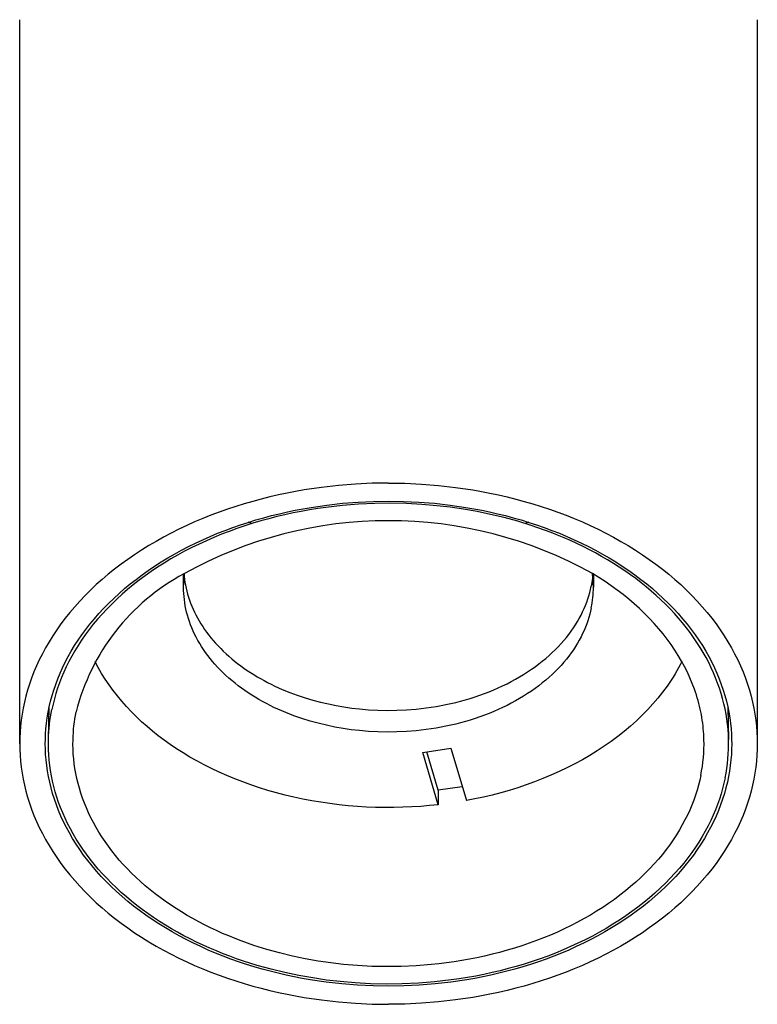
# Model space of a CAD drawing. Extents: x -2 to 156, y 0 to 184.
# Tile 2 of 4: x 109 to 145, y 0 to 48. Entities that reach past the tile are written whole.
import ezdxf

# ---------------------------------------------------------------- set-up
doc = ezdxf.new("R2010")
doc.units = 0
doc.header["$MEASUREMENT"] = 0
doc.layers.add('MAKE2D$VISIBILE$CURVE', color=7, linetype='CONTINUOUS')

msp = doc.modelspace()

# ---------------------------------------------------------------- linework, layer by layer
at = {"layer": 'MAKE2D$VISIBILE$CURVE', "color": 7}
for p, q in [((109.007, 12.728), (109.007, 48.083)), ((145.007, 48.083), (145.007, 12.728)), ((122.474, 25.046), (122.055, 24.965)), ((122.894, 25.119), (122.474, 25.046)), ((123.732, 25.243), (122.894, 25.119)), ((124.565, 25.338), (123.732, 25.243)), ((125.39, 25.404), (124.565, 25.338)), ((126.205, 25.443), (125.39, 25.404)), ((127.007, 25.456), (126.205, 25.443)), ((127.007, 25.456), (127.81, 25.443)), ((127.81, 25.443), (128.625, 25.404)), ((128.625, 25.404), (129.45, 25.338)), ((129.45, 25.338), (130.283, 25.243)), ((130.283, 25.243), (131.12, 25.119)), ((131.12, 25.119), (131.54, 25.046)), ((131.54, 25.046), (131.96, 24.965)), ((120.382, 24.562), (119.967, 24.442)), ((120.798, 24.675), (120.382, 24.562)), ((121.216, 24.779), (120.798, 24.675)), ((121.635, 24.876), (121.216, 24.779)), ((122.055, 24.965), (121.635, 24.876)), ((124.763, 24.465), (125.521, 24.525)), ((125.521, 24.525), (126.27, 24.56)), ((126.27, 24.56), (127.007, 24.572)), ((127.007, 24.572), (127.745, 24.56)), ((127.745, 24.56), (128.494, 24.525)), ((128.494, 24.525), (129.252, 24.465)), ((131.96, 24.965), (132.38, 24.876)), ((132.38, 24.876), (132.799, 24.779)), ((132.799, 24.779), (133.217, 24.675)), ((133.217, 24.675), (133.633, 24.562)), ((133.633, 24.562), (134.048, 24.442)), ((119.146, 24.178), (118.74, 24.034)), ((119.555, 24.314), (119.146, 24.178)), ((119.967, 24.442), (119.555, 24.314)), ((121.685, 23.958), (122.07, 24.046)), ((122.07, 24.046), (122.456, 24.126)), ((122.753, 24.074), (122.353, 23.995)), ((122.456, 24.126), (123.228, 24.267)), ((123.154, 24.145), (122.753, 24.074)), ((123.555, 24.209), (123.154, 24.145)), ((123.228, 24.267), (123.998, 24.379)), ((123.955, 24.266), (123.555, 24.209)), ((124.356, 24.315), (123.955, 24.266)), ((123.998, 24.379), (124.763, 24.465)), ((124.755, 24.357), (124.356, 24.315)), ((125.551, 24.421), (124.755, 24.357)), ((126.338, 24.456), (125.551, 24.421)), ((127.116, 24.466), (126.338, 24.456)), ((127.882, 24.45), (127.116, 24.466)), ((128.633, 24.409), (127.882, 24.45)), ((129.368, 24.347), (128.633, 24.409)), ((129.252, 24.465), (130.017, 24.379)), ((130.017, 24.271), (129.368, 24.347)), ((130.017, 24.379), (130.787, 24.267)), ((130.672, 24.176), (130.017, 24.271)), ((131.331, 24.061), (130.672, 24.176)), ((130.787, 24.267), (131.559, 24.126)), ((131.992, 23.924), (131.331, 24.061)), ((131.559, 24.126), (131.944, 24.046)), ((131.944, 24.046), (132.33, 23.958)), ((134.048, 24.442), (134.46, 24.314)), ((134.46, 24.314), (134.869, 24.178)), ((134.869, 24.178), (135.275, 24.034)), ((117.94, 23.723), (117.546, 23.556)), ((118.338, 23.882), (117.94, 23.723)), ((118.74, 24.034), (118.338, 23.882)), ((120.157, 23.536), (120.537, 23.652)), ((120.769, 23.605), (120.379, 23.489)), ((120.537, 23.652), (120.918, 23.762)), ((121.162, 23.714), (120.769, 23.605)), ((120.918, 23.762), (121.301, 23.863)), ((121.557, 23.815), (121.162, 23.714)), ((121.301, 23.863), (121.685, 23.958)), ((121.955, 23.909), (121.557, 23.815)), ((122.353, 23.995), (121.955, 23.909)), ((132.653, 23.766), (131.992, 23.924)), ((132.33, 23.958), (132.714, 23.863)), ((133.312, 23.586), (132.653, 23.766)), ((132.714, 23.863), (133.097, 23.762)), ((133.097, 23.762), (133.478, 23.652)), ((133.968, 23.384), (133.312, 23.586)), ((133.478, 23.652), (133.857, 23.536)), ((135.275, 24.034), (135.677, 23.882)), ((135.677, 23.882), (136.075, 23.723)), ((136.075, 23.723), (136.469, 23.556)), ((116.775, 23.199), (116.397, 23.01)), ((117.158, 23.381), (116.775, 23.199)), ((117.546, 23.556), (117.158, 23.381)), ((118.669, 23), (119.036, 23.145)), ((119.229, 23.097), (118.854, 22.952)), ((119.036, 23.145), (119.407, 23.282)), ((119.608, 23.235), (119.229, 23.097)), ((119.407, 23.282), (119.781, 23.413)), ((119.992, 23.366), (119.608, 23.235)), ((119.781, 23.413), (120.157, 23.536)), ((120.379, 23.489), (119.992, 23.366)), ((120.345, 23.479), (120.163, 23.538)), ((133.852, 23.538), (133.67, 23.479)), ((133.857, 23.536), (134.234, 23.413)), ((134.617, 23.16), (133.968, 23.384)), ((134.234, 23.413), (134.608, 23.282)), ((134.608, 23.282), (134.979, 23.145)), ((134.939, 23.039), (134.617, 23.16)), ((134.979, 23.145), (135.346, 23)), ((136.469, 23.556), (136.857, 23.381)), ((136.857, 23.381), (137.24, 23.199)), ((137.24, 23.199), (137.618, 23.01)), ((115.662, 22.609), (115.305, 22.399)), ((116.026, 22.813), (115.662, 22.609)), ((116.397, 23.01), (116.026, 22.813)), ((117.594, 22.525), (117.948, 22.69)), ((118.118, 22.641), (117.759, 22.475)), ((117.948, 22.69), (118.306, 22.849)), ((118.483, 22.8), (118.118, 22.641)), ((118.306, 22.849), (118.669, 23)), ((118.854, 22.952), (118.483, 22.8)), ((135.259, 22.913), (134.939, 23.039)), ((135.576, 22.781), (135.259, 22.913)), ((135.346, 23), (135.708, 22.849)), ((135.89, 22.644), (135.576, 22.781)), ((135.708, 22.849), (136.067, 22.69)), ((136.201, 22.501), (135.89, 22.644)), ((136.067, 22.69), (136.421, 22.525)), ((137.618, 23.01), (137.988, 22.813)), ((137.988, 22.813), (138.353, 22.609)), ((138.353, 22.609), (138.71, 22.399)), ((114.955, 22.182), (114.613, 21.958)), ((115.305, 22.399), (114.955, 22.182)), ((116.566, 21.989), (116.903, 22.174)), ((117.058, 22.124), (116.717, 21.939)), ((116.903, 22.174), (117.246, 22.353)), ((117.405, 22.303), (117.058, 22.124)), ((117.246, 22.353), (117.594, 22.525)), ((117.759, 22.475), (117.405, 22.303)), ((136.508, 22.353), (136.201, 22.501)), ((136.421, 22.525), (136.769, 22.353)), ((136.812, 22.2), (136.508, 22.353)), ((136.769, 22.353), (137.112, 22.174)), ((137.112, 22.041), (136.812, 22.2)), ((137.112, 22.174), (137.449, 21.989)), ((138.71, 22.399), (139.06, 22.182)), ((139.06, 22.182), (139.402, 21.958)), ((114.279, 21.728), (113.954, 21.492)), ((114.613, 21.958), (114.279, 21.728)), ((115.911, 21.6), (116.235, 21.798)), ((116.384, 21.747), (116.057, 21.55)), ((116.235, 21.798), (116.566, 21.989)), ((116.717, 21.939), (116.384, 21.747)), ((137.408, 21.876), (137.112, 22.041)), ((137.699, 21.707), (137.408, 21.876)), ((137.449, 21.989), (137.78, 21.798)), ((137.986, 21.532), (137.699, 21.707)), ((137.78, 21.798), (138.103, 21.6)), ((139.402, 21.958), (139.735, 21.728)), ((139.735, 21.728), (140.061, 21.492)), ((113.638, 21.25), (113.331, 21.003)), ((113.954, 21.492), (113.638, 21.25)), ((114.983, 20.973), (115.285, 21.188)), ((115.285, 21.188), (115.594, 21.397)), ((115.739, 21.347), (115.428, 21.138)), ((115.594, 21.397), (115.911, 21.6)), ((116.057, 21.55), (115.739, 21.347)), ((138.267, 21.353), (137.986, 21.532)), ((138.103, 21.6), (138.42, 21.397)), ((138.543, 21.169), (138.267, 21.353)), ((138.42, 21.397), (138.73, 21.188)), ((138.813, 20.979), (138.543, 21.169)), ((138.73, 21.188), (139.032, 20.973)), ((140.061, 21.492), (140.377, 21.25)), ((140.377, 21.25), (140.684, 21.003)), ((113.033, 20.75), (112.745, 20.493)), ((113.331, 21.003), (113.033, 20.75)), ((114.403, 20.528), (114.688, 20.753)), ((114.831, 20.706), (114.546, 20.483)), ((114.688, 20.753), (114.983, 20.973)), ((115.125, 20.925), (114.831, 20.706)), ((115.428, 21.138), (115.125, 20.925)), ((117.007, 20.365), (117.053, 21.036)), ((117.007, 20.365), (117.007, 21.009)), ((117.053, 21.036), (117.024, 21.019)), ((117.024, 21.019), (117.036, 20.895)), ((117.036, 20.895), (117.053, 20.751)), ((117.053, 20.751), (117.075, 20.607)), ((136.979, 20.895), (136.906, 20.42)), ((137.275, 20.844), (136.962, 21.036)), ((137.007, 20.365), (136.962, 21.036)), ((136.962, 21.036), (136.962, 21.036)), ((137.007, 21.009), (137.007, 20.365)), ((137.582, 20.644), (137.275, 20.844)), ((139.078, 20.786), (138.813, 20.979)), ((139.032, 20.973), (139.326, 20.753)), ((139.337, 20.587), (139.078, 20.786)), ((139.326, 20.753), (139.612, 20.528)), ((140.684, 21.003), (140.982, 20.75)), ((140.982, 20.75), (141.27, 20.493)), ((112.467, 20.23), (112.199, 19.964)), ((112.745, 20.493), (112.467, 20.23)), ((113.856, 20.063), (114.125, 20.298)), ((114.27, 20.255), (114.002, 20.023)), ((114.125, 20.298), (114.403, 20.528)), ((114.546, 20.483), (114.27, 20.255)), ((117.01, 20.216), (117.007, 20.365)), ((117.016, 20.065), (117.01, 20.216)), ((117.075, 20.607), (117.101, 20.463)), ((117.101, 20.463), (117.131, 20.317)), ((117.131, 20.317), (117.166, 20.172)), ((136.833, 20.109), (136.872, 20.265)), ((136.872, 20.265), (136.906, 20.42)), ((137.881, 20.439), (137.582, 20.644)), ((138.173, 20.227), (137.881, 20.439)), ((138.458, 20.01), (138.173, 20.227)), ((139.589, 20.385), (139.337, 20.587)), ((139.835, 20.178), (139.589, 20.385)), ((139.612, 20.528), (139.89, 20.298)), ((139.89, 20.298), (140.159, 20.063)), ((141.27, 20.493), (141.548, 20.23)), ((141.548, 20.23), (141.816, 19.964)), ((112.199, 19.964), (111.941, 19.693)), ((113.346, 19.581), (113.596, 19.824)), ((113.744, 19.787), (113.496, 19.547)), ((113.596, 19.824), (113.856, 20.063)), ((114.002, 20.023), (113.744, 19.787)), ((117.028, 19.915), (117.016, 20.065)), ((117.044, 19.763), (117.028, 19.915)), ((117.064, 19.611), (117.044, 19.763)), ((117.166, 20.172), (117.205, 20.027)), ((117.205, 20.027), (117.249, 19.881)), ((117.249, 19.881), (117.297, 19.736)), ((117.297, 19.736), (117.35, 19.59)), ((136.682, 19.637), (136.738, 19.795)), ((136.738, 19.795), (136.788, 19.952)), ((136.788, 19.952), (136.833, 20.109)), ((138.734, 19.787), (138.458, 20.01)), ((139.001, 19.558), (138.734, 19.787)), ((140.075, 19.967), (139.835, 20.178)), ((140.307, 19.752), (140.075, 19.967)), ((140.159, 20.063), (140.418, 19.824)), ((140.532, 19.534), (140.307, 19.752)), ((140.418, 19.824), (140.669, 19.581)), ((141.816, 19.964), (142.073, 19.693)), ((111.695, 19.418), (111.458, 19.14)), ((111.941, 19.693), (111.695, 19.418)), ((112.873, 19.083), (113.104, 19.334)), ((113.257, 19.304), (113.028, 19.057)), ((113.104, 19.334), (113.346, 19.581)), ((113.496, 19.547), (113.257, 19.304)), ((117.09, 19.458), (117.064, 19.611)), ((117.12, 19.304), (117.09, 19.458)), ((117.156, 19.151), (117.12, 19.304)), ((117.35, 19.59), (117.407, 19.445)), ((117.407, 19.445), (117.47, 19.3)), ((117.47, 19.3), (117.536, 19.156)), ((136.482, 19.163), (136.554, 19.321)), ((136.554, 19.321), (136.621, 19.479)), ((136.621, 19.479), (136.682, 19.637)), ((136.906, 19.359), (136.872, 19.204)), ((139.26, 19.324), (139.001, 19.558)), ((139.51, 19.086), (139.26, 19.324)), ((140.751, 19.311), (140.532, 19.534)), ((140.669, 19.581), (140.91, 19.334)), ((140.961, 19.086), (140.751, 19.311)), ((140.91, 19.334), (141.142, 19.083)), ((142.073, 19.693), (142.32, 19.418)), ((142.32, 19.418), (142.557, 19.14)), ((111.233, 18.858), (111.018, 18.574)), ((111.458, 19.14), (111.233, 18.858)), ((112.438, 18.571), (112.65, 18.829)), ((112.808, 18.808), (112.599, 18.557)), ((112.65, 18.829), (112.873, 19.083)), ((113.028, 19.057), (112.808, 18.808)), ((117.196, 18.997), (117.156, 19.151)), ((117.242, 18.843), (117.196, 18.997)), ((117.292, 18.689), (117.242, 18.843)), ((117.536, 19.156), (117.608, 19.012)), ((117.608, 19.012), (117.684, 18.869)), ((117.684, 18.869), (117.764, 18.727)), ((136.229, 18.69), (136.319, 18.847)), ((136.319, 18.847), (136.403, 19.005)), ((136.403, 19.005), (136.482, 19.163)), ((136.788, 18.892), (136.738, 18.734)), ((136.833, 19.048), (136.788, 18.892)), ((136.872, 19.204), (136.833, 19.048)), ((139.751, 18.842), (139.51, 19.086)), ((139.981, 18.595), (139.751, 18.842)), ((141.164, 18.857), (140.961, 19.086)), ((141.142, 19.083), (141.364, 18.829)), ((141.36, 18.626), (141.164, 18.857)), ((141.364, 18.829), (141.577, 18.571)), ((142.557, 19.14), (142.782, 18.858)), ((142.782, 18.858), (142.997, 18.574)), ((110.815, 18.287), (110.622, 17.997)), ((111.018, 18.574), (110.815, 18.287)), ((112.043, 18.049), (112.235, 18.311)), ((112.399, 18.303), (112.209, 18.047)), ((112.235, 18.311), (112.438, 18.571)), ((112.599, 18.557), (112.399, 18.303)), ((117.348, 18.535), (117.292, 18.689)), ((117.409, 18.381), (117.348, 18.535)), ((117.475, 18.228), (117.409, 18.381)), ((117.764, 18.727), (117.849, 18.585)), ((117.849, 18.585), (117.939, 18.445)), ((117.939, 18.445), (118.033, 18.306)), ((118.033, 18.306), (118.132, 18.167)), ((135.922, 18.221), (136.03, 18.377)), ((136.03, 18.377), (136.132, 18.533)), ((136.132, 18.533), (136.229, 18.69)), ((136.621, 18.419), (136.554, 18.261)), ((136.682, 18.577), (136.621, 18.419)), ((136.738, 18.734), (136.682, 18.577)), ((140.202, 18.343), (139.981, 18.595)), ((140.413, 18.087), (140.202, 18.343)), ((141.548, 18.391), (141.36, 18.626)), ((141.727, 18.154), (141.548, 18.391)), ((141.577, 18.571), (141.779, 18.311)), ((141.779, 18.311), (141.972, 18.049)), ((142.997, 18.574), (143.2, 18.287)), ((143.2, 18.287), (143.392, 17.997)), ((110.622, 17.997), (110.441, 17.706)), ((111.86, 17.784), (112.043, 18.049)), ((112.209, 18.047), (112.03, 17.789)), ((117.546, 18.075), (117.475, 18.228)), ((117.622, 17.923), (117.546, 18.075)), ((117.704, 17.772), (117.622, 17.923)), ((118.132, 18.167), (118.235, 18.031)), ((118.235, 18.031), (118.343, 17.895)), ((118.343, 17.895), (118.455, 17.761)), ((135.561, 17.762), (135.687, 17.914)), ((135.687, 17.914), (135.808, 18.067)), ((135.808, 18.067), (135.922, 18.221)), ((136.403, 17.944), (136.319, 17.786)), ((136.482, 18.102), (136.403, 17.944)), ((136.554, 18.261), (136.482, 18.102)), ((140.614, 17.828), (140.413, 18.087)), ((140.804, 17.566), (140.614, 17.828)), ((141.899, 17.915), (141.727, 18.154)), ((142.062, 17.673), (141.899, 17.915)), ((141.972, 18.049), (142.154, 17.784)), ((143.392, 17.997), (143.574, 17.706)), ((110.271, 17.413), (110.112, 17.119)), ((110.441, 17.706), (110.271, 17.413)), ((111.526, 17.249), (111.688, 17.517)), ((111.688, 17.517), (111.86, 17.784)), ((111.86, 17.53), (111.7, 17.269)), ((112.03, 17.789), (111.86, 17.53)), ((117.791, 17.622), (117.704, 17.772)), ((117.882, 17.472), (117.791, 17.622)), ((117.979, 17.324), (117.882, 17.472)), ((118.081, 17.177), (117.979, 17.324)), ((118.455, 17.761), (118.571, 17.629)), ((118.571, 17.629), (118.691, 17.499)), ((118.691, 17.499), (118.816, 17.37)), ((118.816, 17.37), (118.944, 17.243)), ((134.997, 17.173), (135.147, 17.318)), ((135.147, 17.318), (135.291, 17.464)), ((135.291, 17.464), (135.429, 17.612)), ((135.429, 17.612), (135.561, 17.762)), ((136.03, 17.316), (135.922, 17.161)), ((136.132, 17.472), (136.03, 17.316)), ((136.229, 17.629), (136.132, 17.472)), ((136.319, 17.786), (136.229, 17.629)), ((140.984, 17.3), (140.804, 17.566)), ((142.218, 17.429), (142.062, 17.673)), ((142.154, 17.784), (142.327, 17.517)), ((142.365, 17.184), (142.218, 17.429)), ((142.327, 17.517), (142.489, 17.249)), ((143.574, 17.706), (143.744, 17.413)), ((143.744, 17.413), (143.902, 17.119)), ((110.112, 17.119), (109.965, 16.823)), ((111.231, 16.708), (111.373, 16.979)), ((111.373, 16.979), (111.526, 17.249)), ((111.55, 17.008), (111.41, 16.746)), ((111.7, 17.269), (111.55, 17.008)), ((118.188, 17.032), (118.081, 17.177)), ((118.3, 16.888), (118.188, 17.032)), ((118.417, 16.745), (118.3, 16.888)), ((118.944, 17.243), (119.077, 17.118)), ((119.077, 17.118), (119.213, 16.996)), ((119.213, 16.996), (119.353, 16.875)), ((119.353, 16.875), (119.496, 16.757)), ((134.514, 16.754), (134.681, 16.891)), ((134.681, 16.891), (134.842, 17.031)), ((134.842, 17.031), (134.997, 17.173)), ((135.687, 16.853), (135.561, 16.702)), ((135.808, 17.006), (135.687, 16.853)), ((135.922, 17.161), (135.808, 17.006)), ((141.153, 17.033), (140.984, 17.3)), ((141.311, 16.763), (141.153, 17.033)), ((142.504, 16.937), (142.365, 17.184)), ((142.489, 17.249), (142.641, 16.979)), ((142.634, 16.689), (142.504, 16.937)), ((142.641, 16.979), (142.783, 16.708)), ((143.902, 17.119), (144.05, 16.823)), ((109.828, 16.527), (109.702, 16.23)), ((109.965, 16.823), (109.828, 16.527)), ((110.978, 16.164), (111.099, 16.436)), ((111.099, 16.436), (111.231, 16.708)), ((111.28, 16.483), (111.159, 16.221)), ((111.41, 16.746), (111.28, 16.483)), ((112.763, 16.59), (112.688, 16.735)), ((112.841, 16.446), (112.763, 16.59)), ((112.922, 16.303), (112.841, 16.446)), ((118.538, 16.605), (118.417, 16.745)), ((118.665, 16.466), (118.538, 16.605)), ((118.796, 16.33), (118.665, 16.466)), ((119.496, 16.757), (119.644, 16.641)), ((119.644, 16.641), (119.794, 16.528)), ((119.794, 16.528), (119.948, 16.417)), ((119.948, 16.417), (120.105, 16.309)), ((133.796, 16.233), (133.983, 16.359)), ((133.983, 16.359), (134.165, 16.487)), ((134.165, 16.487), (134.342, 16.619)), ((134.342, 16.619), (134.514, 16.754)), ((135.291, 16.403), (135.147, 16.257)), ((135.429, 16.552), (135.291, 16.403)), ((135.561, 16.702), (135.429, 16.552)), ((141.166, 16.432), (141.08, 16.282)), ((141.248, 16.584), (141.166, 16.432)), ((141.327, 16.735), (141.248, 16.584)), ((141.459, 16.491), (141.311, 16.763)), ((141.596, 16.217), (141.459, 16.491)), ((142.756, 16.439), (142.634, 16.689)), ((142.87, 16.188), (142.756, 16.439)), ((142.783, 16.708), (142.915, 16.436)), ((142.915, 16.436), (143.037, 16.164)), ((144.05, 16.823), (144.187, 16.527)), ((144.187, 16.527), (144.313, 16.23)), ((109.588, 15.933), (109.484, 15.636)), ((109.702, 16.23), (109.588, 15.933)), ((110.764, 15.618), (110.866, 15.891)), ((110.866, 15.891), (110.978, 16.164)), ((111.048, 15.958), (110.947, 15.696)), ((111.159, 16.221), (111.048, 15.958)), ((113.006, 16.161), (112.922, 16.303)), ((113.181, 15.88), (113.006, 16.161)), ((113.368, 15.602), (113.181, 15.88)), ((118.931, 16.195), (118.796, 16.33)), ((119.071, 16.063), (118.931, 16.195)), ((119.215, 15.933), (119.071, 16.063)), ((119.363, 15.806), (119.215, 15.933)), ((120.105, 16.309), (120.265, 16.203)), ((120.265, 16.203), (120.428, 16.1)), ((120.428, 16.1), (120.594, 16)), ((120.594, 16), (120.762, 15.903)), ((120.762, 15.903), (120.933, 15.809)), ((133.001, 15.765), (133.206, 15.877)), ((133.206, 15.877), (133.407, 15.992)), ((133.407, 15.992), (133.604, 16.111)), ((133.604, 16.111), (133.796, 16.233)), ((134.842, 15.97), (134.681, 15.83)), ((134.997, 16.112), (134.842, 15.97)), ((135.147, 16.257), (134.997, 16.112)), ((140.899, 15.982), (140.803, 15.833)), ((140.991, 16.131), (140.899, 15.982)), ((141.08, 16.282), (140.991, 16.131)), ((141.721, 15.942), (141.596, 16.217)), ((141.836, 15.666), (141.721, 15.942)), ((142.975, 15.937), (142.87, 16.188)), ((143.072, 15.685), (142.975, 15.937)), ((143.037, 16.164), (143.149, 15.891)), ((143.149, 15.891), (143.251, 15.618)), ((144.313, 16.23), (144.427, 15.933)), ((144.427, 15.933), (144.531, 15.636)), ((109.484, 15.636), (109.39, 15.34)), ((110.671, 15.345), (110.764, 15.618)), ((110.855, 15.434), (110.772, 15.173)), ((110.947, 15.696), (110.855, 15.434)), ((113.566, 15.329), (113.368, 15.602)), ((119.516, 15.681), (119.363, 15.806)), ((119.672, 15.559), (119.516, 15.681)), ((119.832, 15.439), (119.672, 15.559)), ((119.996, 15.323), (119.832, 15.439)), ((120.933, 15.809), (121.106, 15.717)), ((121.106, 15.717), (121.281, 15.628)), ((121.281, 15.628), (121.458, 15.543)), ((121.458, 15.543), (121.637, 15.46)), ((121.637, 15.46), (121.818, 15.381)), ((132.142, 15.358), (132.362, 15.454)), ((132.362, 15.454), (132.579, 15.553)), ((132.579, 15.553), (132.792, 15.657)), ((132.792, 15.657), (133.001, 15.765)), ((134.165, 15.427), (133.983, 15.298)), ((134.342, 15.559), (134.165, 15.427)), ((134.514, 15.693), (134.342, 15.559)), ((134.681, 15.83), (134.514, 15.693)), ((140.495, 15.39), (140.385, 15.245)), ((140.601, 15.537), (140.495, 15.39)), ((140.703, 15.685), (140.601, 15.537)), ((140.803, 15.833), (140.703, 15.685)), ((141.94, 15.39), (141.836, 15.666)), ((141.988, 15.251), (141.94, 15.39)), ((143.161, 15.433), (143.072, 15.685)), ((143.241, 15.181), (143.161, 15.433)), ((143.251, 15.618), (143.343, 15.345)), ((144.531, 15.636), (144.624, 15.34)), ((109.308, 15.044), (109.236, 14.749)), ((109.39, 15.34), (109.308, 15.044)), ((110.516, 14.801), (110.589, 15.073)), ((110.589, 15.073), (110.671, 15.345)), ((110.698, 14.913), (110.633, 14.654)), ((110.772, 15.173), (110.698, 14.913)), ((113.774, 15.061), (113.566, 15.329)), ((113.992, 14.797), (113.774, 15.061)), ((120.163, 15.209), (119.996, 15.323)), ((120.334, 15.099), (120.163, 15.209)), ((120.507, 14.991), (120.334, 15.099)), ((120.684, 14.887), (120.507, 14.991)), ((121.818, 15.381), (122.185, 15.231)), ((122.185, 15.231), (122.557, 15.093)), ((122.557, 15.093), (122.932, 14.968)), ((122.932, 14.968), (123.311, 14.855)), ((130.766, 14.873), (131.001, 14.942)), ((131.001, 14.942), (131.234, 15.017)), ((131.234, 15.017), (131.465, 15.096)), ((131.465, 15.096), (131.693, 15.179)), ((131.693, 15.179), (131.919, 15.266)), ((131.919, 15.266), (132.142, 15.358)), ((133.407, 14.931), (133.206, 14.816)), ((133.604, 15.05), (133.407, 14.931)), ((133.796, 15.173), (133.604, 15.05)), ((133.983, 15.298), (133.796, 15.173)), ((140.156, 14.956), (139.914, 14.672)), ((140.272, 15.1), (140.156, 14.956)), ((140.385, 15.245), (140.272, 15.1)), ((142.034, 15.113), (141.988, 15.251)), ((142.076, 14.974), (142.034, 15.113)), ((142.116, 14.836), (142.076, 14.974)), ((143.313, 14.928), (143.241, 15.181)), ((143.377, 14.676), (143.313, 14.928)), ((143.343, 15.345), (143.426, 15.073)), ((143.426, 15.073), (143.499, 14.801)), ((144.624, 15.34), (144.707, 15.044)), ((144.707, 15.044), (144.779, 14.749)), ((109.174, 14.455), (109.122, 14.163)), ((109.236, 14.749), (109.174, 14.455)), ((110.398, 14.26), (110.452, 14.53)), ((110.41, 12.933), (110.449, 14.514)), ((110.452, 14.53), (110.516, 14.801)), ((110.633, 14.654), (110.576, 14.397)), ((114.22, 14.539), (113.992, 14.797)), ((114.457, 14.287), (114.22, 14.539)), ((120.864, 14.785), (120.684, 14.887)), ((121.046, 14.687), (120.864, 14.785)), ((121.231, 14.593), (121.046, 14.687)), ((121.418, 14.501), (121.231, 14.593)), ((121.607, 14.413), (121.418, 14.501)), ((123.311, 14.855), (123.692, 14.754)), ((123.692, 14.754), (124.073, 14.666)), ((124.073, 14.666), (124.454, 14.589)), ((124.454, 14.589), (124.833, 14.523)), ((124.833, 14.523), (125.211, 14.469)), ((125.211, 14.469), (125.586, 14.426)), ((125.586, 14.426), (126.028, 14.388)), ((128.364, 14.42), (128.605, 14.445)), ((128.605, 14.445), (128.846, 14.475)), ((128.846, 14.475), (129.087, 14.509)), ((129.087, 14.509), (129.329, 14.547)), ((129.329, 14.547), (129.57, 14.59)), ((129.57, 14.59), (129.811, 14.638)), ((129.811, 14.638), (130.051, 14.69)), ((130.051, 14.69), (130.291, 14.746)), ((130.291, 14.746), (130.529, 14.807)), ((130.529, 14.807), (130.766, 14.873)), ((132.579, 14.493), (132.362, 14.393)), ((132.792, 14.597), (132.579, 14.493)), ((133.001, 14.705), (132.792, 14.597)), ((133.206, 14.816), (133.001, 14.705)), ((139.914, 14.672), (139.658, 14.392)), ((142.153, 14.697), (142.116, 14.836)), ((142.188, 14.559), (142.153, 14.697)), ((142.22, 14.421), (142.188, 14.559)), ((143.433, 14.425), (143.377, 14.676)), ((143.499, 14.801), (143.562, 14.53)), ((143.562, 14.53), (143.617, 14.26)), ((143.566, 14.514), (143.605, 12.933)), ((144.779, 14.749), (144.841, 14.455)), ((144.841, 14.455), (144.893, 14.163)), ((109.122, 14.163), (109.08, 13.872)), ((110.317, 13.725), (110.353, 13.992)), ((110.353, 13.992), (110.398, 14.26)), ((114.704, 14.04), (114.457, 14.287)), ((114.959, 13.799), (114.704, 14.04)), ((121.799, 14.329), (121.607, 14.413)), ((121.992, 14.247), (121.799, 14.329)), ((122.186, 14.17), (121.992, 14.247)), ((122.382, 14.095), (122.186, 14.17)), ((122.778, 13.957), (122.382, 14.095)), ((123.178, 13.833), (122.778, 13.957)), ((126.028, 14.388), (126.481, 14.364)), ((126.481, 14.364), (126.942, 14.354)), ((126.942, 14.354), (127.41, 14.36)), ((127.41, 14.36), (127.885, 14.382)), ((127.885, 14.382), (128.364, 14.42)), ((131.234, 13.956), (131.001, 13.882)), ((131.465, 14.035), (131.234, 13.956)), ((131.693, 14.118), (131.465, 14.035)), ((131.919, 14.205), (131.693, 14.118)), ((132.142, 14.297), (131.919, 14.205)), ((132.362, 14.393), (132.142, 14.297)), ((139.39, 14.117), (139.11, 13.848)), ((139.658, 14.392), (139.39, 14.117)), ((142.25, 14.283), (142.22, 14.421)), ((142.277, 14.145), (142.25, 14.283)), ((142.301, 14.007), (142.277, 14.145)), ((142.323, 13.87), (142.301, 14.007)), ((143.481, 14.174), (143.433, 14.425)), ((143.521, 13.923), (143.481, 14.174)), ((143.617, 14.26), (143.662, 13.992)), ((143.662, 13.992), (143.698, 13.725)), ((144.893, 14.163), (144.935, 13.872)), ((109.048, 13.582), (109.025, 13.295)), ((109.08, 13.872), (109.048, 13.582)), ((110.289, 13.459), (110.317, 13.725)), ((115.222, 13.565), (114.959, 13.799)), ((115.492, 13.336), (115.222, 13.565)), ((123.58, 13.722), (123.178, 13.833)), ((123.984, 13.625), (123.58, 13.722)), ((124.387, 13.541), (123.984, 13.625)), ((124.789, 13.47), (124.387, 13.541)), ((125.189, 13.411), (124.789, 13.47)), ((129.329, 13.487), (129.087, 13.448)), ((129.57, 13.53), (129.329, 13.487)), ((129.811, 13.577), (129.57, 13.53)), ((130.051, 13.629), (129.811, 13.577)), ((130.291, 13.686), (130.051, 13.629)), ((130.529, 13.747), (130.291, 13.686)), ((130.766, 13.812), (130.529, 13.747)), ((131.001, 13.882), (130.766, 13.812)), ((138.817, 13.585), (138.513, 13.329)), ((139.11, 13.848), (138.817, 13.585)), ((142.342, 13.733), (142.323, 13.87)), ((142.358, 13.596), (142.342, 13.733)), ((142.373, 13.459), (142.358, 13.596)), ((143.553, 13.674), (143.521, 13.923)), ((143.578, 13.425), (143.553, 13.674)), ((143.698, 13.725), (143.725, 13.459)), ((144.935, 13.872), (144.967, 13.582)), ((144.967, 13.582), (144.99, 13.295)), ((109.012, 13.01), (109.007, 12.728)), ((109.025, 13.295), (109.012, 13.01)), ((110.26, 12.935), (110.27, 13.196)), ((110.27, 13.196), (110.289, 13.459)), ((115.77, 13.115), (115.492, 13.336)), ((116.055, 12.9), (115.77, 13.115)), ((125.586, 13.365), (125.189, 13.411)), ((126.028, 13.328), (125.586, 13.365)), ((126.481, 13.303), (126.028, 13.328)), ((126.942, 13.294), (126.481, 13.303)), ((127.41, 13.299), (126.942, 13.294)), ((127.885, 13.321), (127.41, 13.299)), ((128.364, 13.359), (127.885, 13.321)), ((128.605, 13.384), (128.364, 13.359)), ((128.846, 13.414), (128.605, 13.384)), ((129.087, 13.448), (128.846, 13.414)), ((138.198, 13.079), (137.871, 12.836)), ((138.513, 13.329), (138.198, 13.079)), ((142.384, 13.323), (142.373, 13.459)), ((142.394, 13.188), (142.384, 13.323)), ((142.401, 13.053), (142.394, 13.188)), ((142.405, 12.918), (142.401, 13.053)), ((143.595, 13.178), (143.578, 13.425)), ((143.605, 12.933), (143.595, 13.178)), ((143.725, 13.459), (143.744, 13.196)), ((143.744, 13.196), (143.755, 12.935)), ((144.99, 13.295), (145.003, 13.01)), ((145.003, 13.01), (145.007, 12.728)), ((109.007, 12.728), (109.012, 12.445)), ((110.257, 12.728), (110.26, 12.935)), ((110.262, 12.465), (110.257, 12.728)), ((110.408, 12.683), (110.41, 12.933)), ((110.413, 12.432), (110.408, 12.683)), ((111.608, 12.687), (111.61, 12.918)), ((111.612, 12.454), (111.608, 12.687)), ((116.347, 12.692), (116.055, 12.9)), ((116.658, 12.482), (116.347, 12.692)), ((128.679, 12.304), (130.049, 12.507)), ((130.049, 12.507), (130.807, 9.949)), ((137.535, 12.601), (137.189, 12.373)), ((137.871, 12.836), (137.535, 12.601)), ((143.757, 12.728), (143.753, 12.465)), ((143.755, 12.935), (143.757, 12.728)), ((145.007, 12.728), (145.003, 12.445)), ((109.012, 12.445), (109.025, 12.161)), ((109.025, 12.161), (109.048, 11.873)), ((110.274, 12.2), (110.262, 12.465)), ((110.295, 11.933), (110.274, 12.2)), ((110.426, 12.18), (110.413, 12.432)), ((110.446, 11.926), (110.426, 12.18)), ((111.624, 12.219), (111.612, 12.454)), ((111.643, 11.984), (111.624, 12.219)), ((116.98, 12.276), (116.658, 12.482)), ((117.312, 12.076), (116.98, 12.276)), ((117.654, 11.882), (117.312, 12.076)), ((129.436, 9.747), (128.679, 12.304)), ((129.436, 10.454), (128.88, 12.334)), ((136.833, 12.154), (136.469, 11.943)), ((137.189, 12.373), (136.833, 12.154)), ((143.741, 12.2), (143.72, 11.933)), ((143.753, 12.465), (143.741, 12.2)), ((144.99, 12.161), (144.967, 11.873)), ((145.003, 12.445), (144.99, 12.161)), ((109.048, 11.873), (109.08, 11.584)), ((109.08, 11.584), (109.122, 11.293)), ((110.325, 11.664), (110.295, 11.933)), ((110.364, 11.393), (110.325, 11.664)), ((110.475, 11.67), (110.446, 11.926)), ((110.512, 11.414), (110.475, 11.67)), ((111.67, 11.747), (111.643, 11.984)), ((111.704, 11.509), (111.67, 11.747)), ((118.005, 11.694), (117.654, 11.882)), ((118.366, 11.513), (118.005, 11.694)), ((135.717, 11.546), (135.331, 11.361)), ((136.097, 11.74), (135.717, 11.546)), ((136.469, 11.943), (136.097, 11.74)), ((143.69, 11.664), (143.651, 11.393)), ((143.72, 11.933), (143.69, 11.664)), ((144.935, 11.584), (144.893, 11.293)), ((144.967, 11.873), (144.935, 11.584)), ((109.122, 11.293), (109.174, 11.001)), ((110.412, 11.121), (110.364, 11.393)), ((110.47, 10.847), (110.412, 11.121)), ((110.557, 11.157), (110.512, 11.414)), ((110.61, 10.898), (110.557, 11.157)), ((111.746, 11.27), (111.704, 11.509)), ((111.796, 11.031), (111.746, 11.27)), ((118.736, 11.338), (118.366, 11.513)), ((119.114, 11.17), (118.736, 11.338)), ((119.5, 11.01), (119.114, 11.17)), ((134.938, 11.186), (134.539, 11.02)), ((135.331, 11.361), (134.938, 11.186)), ((142.251, 11.18), (142.199, 10.941)), ((143.602, 11.121), (143.545, 10.847)), ((143.651, 11.393), (143.602, 11.121)), ((144.893, 11.293), (144.841, 11.001)), ((109.174, 11.001), (109.236, 10.707)), ((109.236, 10.707), (109.308, 10.412)), ((110.537, 10.573), (110.47, 10.847)), ((110.672, 10.64), (110.61, 10.898)), ((110.743, 10.381), (110.672, 10.64)), ((111.853, 10.791), (111.796, 11.031)), ((111.918, 10.551), (111.853, 10.791)), ((119.894, 10.857), (119.5, 11.01)), ((120.296, 10.712), (119.894, 10.857)), ((120.704, 10.575), (120.296, 10.712)), ((130.608, 10.621), (129.436, 10.454)), ((133.728, 10.715), (133.317, 10.577)), ((134.136, 10.863), (133.728, 10.715)), ((134.539, 11.02), (134.136, 10.863)), ((142.138, 10.701), (142.07, 10.459)), ((142.199, 10.941), (142.138, 10.701)), ((143.382, 10.801), (143.317, 10.543)), ((143.439, 11.059), (143.382, 10.801)), ((143.545, 10.847), (143.478, 10.573)), ((144.779, 10.707), (144.707, 10.412)), ((144.841, 11.001), (144.779, 10.707)), ((109.308, 10.412), (109.39, 10.116)), ((109.39, 10.116), (109.484, 9.82)), ((110.614, 10.297), (110.537, 10.573)), ((110.701, 10.021), (110.614, 10.297)), ((110.822, 10.122), (110.743, 10.381)), ((110.909, 9.863), (110.822, 10.122)), ((111.992, 10.31), (111.918, 10.551)), ((112.073, 10.07), (111.992, 10.31)), ((121.119, 10.447), (120.704, 10.575)), ((121.539, 10.328), (121.119, 10.447)), ((121.964, 10.217), (121.539, 10.328)), ((122.395, 10.115), (121.964, 10.217)), ((122.829, 10.022), (122.395, 10.115)), ((129.436, 10.454), (129.436, 9.747)), ((131.647, 10.121), (131.227, 10.031)), ((132.067, 10.221), (131.647, 10.121)), ((132.486, 10.33), (132.067, 10.221)), ((132.903, 10.449), (132.486, 10.33)), ((133.317, 10.577), (132.903, 10.449)), ((141.993, 10.217), (141.907, 9.975)), ((142.07, 10.459), (141.993, 10.217)), ((143.243, 10.283), (143.16, 10.022)), ((143.317, 10.543), (143.243, 10.283)), ((143.401, 10.297), (143.314, 10.021)), ((143.478, 10.573), (143.401, 10.297)), ((144.624, 10.116), (144.531, 9.82)), ((144.707, 10.412), (144.624, 10.116)), ((109.484, 9.82), (109.588, 9.523)), ((110.797, 9.745), (110.701, 10.021)), ((110.904, 9.469), (110.797, 9.745)), ((111.006, 9.605), (110.909, 9.863)), ((112.163, 9.83), (112.073, 10.07)), ((112.26, 9.591), (112.163, 9.83)), ((123.267, 9.939), (122.829, 10.022)), ((123.707, 9.865), (123.267, 9.939)), ((124.15, 9.8), (123.707, 9.865)), ((124.595, 9.745), (124.15, 9.8)), ((125.041, 9.699), (124.595, 9.745)), ((125.488, 9.662), (125.041, 9.699)), ((125.934, 9.635), (125.488, 9.662)), ((126.38, 9.618), (125.934, 9.635)), ((126.825, 9.609), (126.38, 9.618)), ((127.708, 9.62), (127.267, 9.61)), ((128.145, 9.639), (127.708, 9.62)), ((128.58, 9.666), (128.145, 9.639)), ((129.01, 9.702), (128.58, 9.666)), ((129.436, 9.747), (129.01, 9.702)), ((131.227, 10.031), (130.807, 9.949)), ((141.813, 9.731), (141.71, 9.488)), ((141.907, 9.975), (141.813, 9.731)), ((143.068, 9.76), (142.966, 9.498)), ((143.16, 10.022), (143.068, 9.76)), ((143.218, 9.745), (143.111, 9.469)), ((143.314, 10.021), (143.218, 9.745)), ((144.531, 9.82), (144.427, 9.523)), ((109.588, 9.523), (109.702, 9.226)), ((109.702, 9.226), (109.828, 8.929)), ((111.021, 9.193), (110.904, 9.469)), ((111.111, 9.346), (111.006, 9.605)), ((111.148, 8.917), (111.021, 9.193)), ((111.225, 9.089), (111.111, 9.346)), ((112.366, 9.352), (112.26, 9.591)), ((112.48, 9.114), (112.366, 9.352)), ((127.267, 9.61), (126.825, 9.609)), ((141.598, 9.244), (141.477, 9.001)), ((141.71, 9.488), (141.598, 9.244)), ((142.855, 9.235), (142.735, 8.973)), ((142.966, 9.498), (142.855, 9.235)), ((142.994, 9.193), (142.867, 8.917)), ((143.111, 9.469), (142.994, 9.193)), ((144.313, 9.226), (144.187, 8.929)), ((144.427, 9.523), (144.313, 9.226)), ((109.828, 8.929), (109.965, 8.633)), ((111.286, 8.642), (111.148, 8.917)), ((111.348, 8.833), (111.225, 9.089)), ((111.48, 8.577), (111.348, 8.833)), ((112.602, 8.877), (112.48, 9.114)), ((112.733, 8.642), (112.602, 8.877)), ((141.347, 8.758), (141.208, 8.515)), ((141.477, 9.001), (141.347, 8.758)), ((142.605, 8.71), (142.465, 8.448)), ((142.735, 8.973), (142.605, 8.71)), ((142.867, 8.917), (142.729, 8.642)), ((144.187, 8.929), (144.05, 8.633)), ((109.965, 8.633), (110.112, 8.337)), ((110.112, 8.337), (110.271, 8.043)), ((111.433, 8.368), (111.286, 8.642)), ((111.592, 8.096), (111.433, 8.368)), ((111.62, 8.324), (111.48, 8.577)), ((111.77, 8.071), (111.62, 8.324)), ((112.871, 8.408), (112.733, 8.642)), ((113.018, 8.176), (112.871, 8.408)), ((113.172, 7.945), (113.018, 8.176)), ((141.06, 8.273), (140.903, 8.033)), ((141.208, 8.515), (141.06, 8.273)), ((142.315, 8.187), (142.155, 7.926)), ((142.465, 8.448), (142.315, 8.187)), ((142.581, 8.368), (142.423, 8.096)), ((142.729, 8.642), (142.581, 8.368)), ((143.902, 8.337), (143.744, 8.043)), ((144.05, 8.633), (143.902, 8.337)), ((110.271, 8.043), (110.441, 7.75)), ((110.441, 7.75), (110.622, 7.458)), ((111.76, 7.824), (111.592, 8.096)), ((111.939, 7.555), (111.76, 7.824)), ((111.928, 7.821), (111.77, 8.071)), ((112.094, 7.573), (111.928, 7.821)), ((113.335, 7.717), (113.172, 7.945)), ((113.505, 7.491), (113.335, 7.717)), ((140.736, 7.794), (140.56, 7.556)), ((140.903, 8.033), (140.736, 7.794)), ((142.155, 7.926), (141.985, 7.667)), ((142.254, 7.824), (142.075, 7.555)), ((142.423, 8.096), (142.254, 7.824)), ((143.574, 7.75), (143.392, 7.458)), ((143.744, 8.043), (143.574, 7.75)), ((110.622, 7.458), (110.815, 7.169)), ((112.129, 7.288), (111.939, 7.555)), ((112.269, 7.327), (112.094, 7.573)), ((112.328, 7.023), (112.129, 7.288)), ((112.453, 7.083), (112.269, 7.327)), ((113.683, 7.268), (113.505, 7.491)), ((113.869, 7.047), (113.683, 7.268)), ((140.375, 7.321), (140.18, 7.087)), ((140.56, 7.556), (140.375, 7.321)), ((141.806, 7.409), (141.616, 7.153)), ((141.886, 7.288), (141.687, 7.023)), ((141.985, 7.667), (141.806, 7.409)), ((142.075, 7.555), (141.886, 7.288)), ((143.392, 7.458), (143.2, 7.169)), ((110.815, 7.169), (111.018, 6.882)), ((111.018, 6.882), (111.233, 6.598)), ((112.538, 6.761), (112.328, 7.023)), ((112.645, 6.842), (112.453, 7.083)), ((112.758, 6.502), (112.538, 6.761)), ((112.845, 6.604), (112.645, 6.842)), ((114.062, 6.829), (113.869, 7.047)), ((114.263, 6.615), (114.062, 6.829)), ((139.977, 6.856), (139.764, 6.627)), ((140.18, 7.087), (139.977, 6.856)), ((141.416, 6.899), (141.207, 6.648)), ((141.477, 6.761), (141.257, 6.502)), ((141.616, 7.153), (141.416, 6.899)), ((141.687, 7.023), (141.477, 6.761)), ((142.997, 6.882), (142.782, 6.598)), ((143.2, 7.169), (142.997, 6.882)), ((111.233, 6.598), (111.458, 6.316)), ((111.458, 6.316), (111.695, 6.038)), ((112.988, 6.247), (112.758, 6.502)), ((113.054, 6.37), (112.845, 6.604)), ((113.27, 6.138), (113.054, 6.37)), ((114.471, 6.403), (114.263, 6.615)), ((114.686, 6.195), (114.471, 6.403)), ((139.542, 6.402), (139.312, 6.179)), ((139.764, 6.627), (139.542, 6.402)), ((140.987, 6.398), (140.758, 6.152)), ((141.207, 6.648), (140.987, 6.398)), ((141.257, 6.502), (141.027, 6.247)), ((142.557, 6.316), (142.32, 6.038)), ((142.782, 6.598), (142.557, 6.316)), ((111.695, 6.038), (111.941, 5.763)), ((113.227, 5.995), (112.988, 6.247)), ((113.477, 5.746), (113.227, 5.995)), ((113.494, 5.911), (113.27, 6.138)), ((113.726, 5.686), (113.494, 5.911)), ((114.908, 5.991), (114.686, 6.195)), ((115.137, 5.791), (114.908, 5.991)), ((115.372, 5.595), (115.137, 5.791)), ((139.072, 5.96), (138.824, 5.745)), ((139.312, 6.179), (139.072, 5.96)), ((140.519, 5.909), (140.27, 5.669)), ((140.758, 6.152), (140.519, 5.909)), ((140.787, 5.995), (140.538, 5.746)), ((141.027, 6.247), (140.787, 5.995)), ((142.32, 6.038), (142.073, 5.763)), ((111.941, 5.763), (112.199, 5.492)), ((112.199, 5.492), (112.467, 5.225)), ((113.735, 5.502), (113.477, 5.746)), ((113.965, 5.466), (113.726, 5.686)), ((114.003, 5.263), (113.735, 5.502)), ((114.212, 5.25), (113.965, 5.466)), ((115.613, 5.402), (115.372, 5.595)), ((115.861, 5.214), (115.613, 5.402)), ((138.303, 5.326), (138.03, 5.124)), ((138.568, 5.534), (138.303, 5.326)), ((138.824, 5.745), (138.568, 5.534)), ((140.012, 5.433), (139.745, 5.201)), ((140.279, 5.502), (140.011, 5.263)), ((140.27, 5.669), (140.012, 5.433)), ((140.538, 5.746), (140.279, 5.502)), ((141.816, 5.492), (141.548, 5.225)), ((142.073, 5.763), (141.816, 5.492)), ((112.467, 5.225), (112.745, 4.963)), ((112.745, 4.963), (113.033, 4.706)), ((114.281, 5.028), (114.003, 5.263)), ((114.465, 5.039), (114.212, 5.25)), ((114.566, 4.797), (114.281, 5.028)), ((114.725, 4.831), (114.465, 5.039)), ((114.992, 4.629), (114.725, 4.831)), ((116.114, 5.031), (115.861, 5.214)), ((116.373, 4.852), (116.114, 5.031)), ((116.637, 4.678), (116.373, 4.852)), ((137.75, 4.925), (137.462, 4.732)), ((138.03, 5.124), (137.75, 4.925)), ((139.469, 4.973), (139.183, 4.75)), ((139.734, 5.028), (139.448, 4.797)), ((139.745, 5.201), (139.469, 4.973)), ((140.011, 5.263), (139.734, 5.028)), ((141.27, 4.963), (140.982, 4.706)), ((141.548, 5.225), (141.27, 4.963)), ((113.033, 4.706), (113.331, 4.453)), ((113.331, 4.453), (113.638, 4.206)), ((114.861, 4.573), (114.566, 4.797)), ((115.163, 4.353), (114.861, 4.573)), ((115.265, 4.431), (114.992, 4.629)), ((115.474, 4.139), (115.163, 4.353)), ((115.544, 4.238), (115.265, 4.431)), ((116.906, 4.508), (116.637, 4.678)), ((117.181, 4.344), (116.906, 4.508)), ((117.459, 4.184), (117.181, 4.344)), ((136.863, 4.361), (136.554, 4.183)), ((137.166, 4.544), (136.863, 4.361)), ((137.462, 4.732), (137.166, 4.544)), ((138.851, 4.353), (138.541, 4.139)), ((138.889, 4.531), (138.587, 4.317)), ((139.154, 4.573), (138.851, 4.353)), ((139.183, 4.75), (138.889, 4.531)), ((139.448, 4.797), (139.154, 4.573)), ((140.684, 4.453), (140.377, 4.206)), ((140.982, 4.706), (140.684, 4.453)), ((113.638, 4.206), (113.954, 3.964)), ((113.954, 3.964), (114.279, 3.728)), ((115.792, 3.931), (115.474, 4.139)), ((115.829, 4.05), (115.544, 4.238)), ((116.118, 3.729), (115.792, 3.931)), ((116.119, 3.868), (115.829, 4.05)), ((116.415, 3.69), (116.119, 3.868)), ((117.743, 4.03), (117.459, 4.184)), ((118.03, 3.88), (117.743, 4.03)), ((118.321, 3.736), (118.03, 3.88)), ((136.238, 4.011), (135.916, 3.845)), ((136.554, 4.183), (136.238, 4.011)), ((137.958, 3.906), (137.631, 3.709)), ((138.223, 3.931), (137.897, 3.729)), ((138.276, 4.109), (137.958, 3.906)), ((138.541, 4.139), (138.223, 3.931)), ((138.587, 4.317), (138.276, 4.109)), ((140.061, 3.964), (139.735, 3.728)), ((140.377, 4.206), (140.061, 3.964)), ((114.279, 3.728), (114.613, 3.498)), ((114.613, 3.498), (114.955, 3.274)), ((116.45, 3.533), (116.118, 3.729)), ((116.715, 3.518), (116.415, 3.69)), ((116.789, 3.343), (116.45, 3.533)), ((117.021, 3.352), (116.715, 3.518)), ((118.615, 3.598), (118.321, 3.736)), ((118.913, 3.464), (118.615, 3.598)), ((119.213, 3.336), (118.913, 3.464)), ((134.915, 3.384), (134.572, 3.243)), ((135.254, 3.531), (134.915, 3.384)), ((135.588, 3.685), (135.254, 3.531)), ((135.916, 3.845), (135.588, 3.685)), ((137.298, 3.517), (136.957, 3.332)), ((137.565, 3.533), (137.226, 3.343)), ((137.631, 3.709), (137.298, 3.517)), ((137.897, 3.729), (137.565, 3.533)), ((139.402, 3.498), (139.06, 3.274)), ((139.735, 3.728), (139.402, 3.498)), ((114.955, 3.274), (115.305, 3.057)), ((115.305, 3.057), (115.662, 2.847)), ((117.134, 3.16), (116.789, 3.343)), ((117.33, 3.191), (117.021, 3.352)), ((117.485, 2.984), (117.134, 3.16)), ((117.644, 3.036), (117.33, 3.191)), ((117.842, 2.815), (117.485, 2.984)), ((117.961, 2.886), (117.644, 3.036)), ((118.282, 2.742), (117.961, 2.886)), ((119.516, 3.214), (119.213, 3.336)), ((119.822, 3.097), (119.516, 3.214)), ((120.129, 2.985), (119.822, 3.097)), ((120.439, 2.879), (120.129, 2.985)), ((133.872, 2.98), (133.516, 2.859)), ((134.224, 3.108), (133.872, 2.98)), ((134.572, 3.243), (134.224, 3.108)), ((136.256, 2.981), (135.897, 2.815)), ((136.53, 2.984), (136.173, 2.815)), ((136.61, 3.153), (136.256, 2.981)), ((136.881, 3.16), (136.53, 2.984)), ((136.957, 3.332), (136.61, 3.153)), ((137.226, 3.343), (136.881, 3.16)), ((138.71, 3.057), (138.353, 2.847)), ((139.06, 3.274), (138.71, 3.057)), ((115.662, 2.847), (116.026, 2.643)), ((116.026, 2.643), (116.397, 2.446)), ((116.397, 2.446), (116.775, 2.257)), ((118.203, 2.652), (117.842, 2.815)), ((118.569, 2.497), (118.203, 2.652)), ((118.606, 2.604), (118.282, 2.742)), ((118.94, 2.348), (118.569, 2.497)), ((118.933, 2.472), (118.606, 2.604)), ((119.262, 2.346), (118.933, 2.472)), ((121.062, 2.683), (120.439, 2.879)), ((121.689, 2.508), (121.062, 2.683)), ((122.319, 2.355), (121.689, 2.508)), ((132.064, 2.442), (131.695, 2.355)), ((132.43, 2.536), (132.064, 2.442)), ((132.795, 2.637), (132.43, 2.536)), ((133.157, 2.744), (132.795, 2.637)), ((133.516, 2.859), (133.157, 2.744)), ((135.161, 2.504), (134.786, 2.358)), ((135.445, 2.497), (135.075, 2.348)), ((135.532, 2.656), (135.161, 2.504)), ((135.812, 2.652), (135.445, 2.497)), ((135.897, 2.815), (135.532, 2.656)), ((136.173, 2.815), (135.812, 2.652)), ((137.618, 2.446), (137.24, 2.257)), ((137.988, 2.643), (137.618, 2.446)), ((138.353, 2.847), (137.988, 2.643)), ((116.775, 2.257), (117.158, 2.075)), ((117.158, 2.075), (117.546, 1.9)), ((119.314, 2.207), (118.94, 2.348)), ((119.594, 2.226), (119.262, 2.346)), ((119.692, 2.073), (119.314, 2.207)), ((119.927, 2.111), (119.594, 2.226)), ((120.073, 1.947), (119.692, 2.073)), ((120.599, 1.9), (119.927, 2.111)), ((120.456, 1.827), (120.073, 1.947)), ((122.948, 2.224), (122.319, 2.355)), ((123.575, 2.112), (122.948, 2.224)), ((124.199, 2.021), (123.575, 2.112)), ((124.818, 1.949), (124.199, 2.021)), ((125.499, 1.891), (124.818, 1.949)), ((129.097, 1.939), (128.359, 1.88)), ((129.467, 1.978), (129.097, 1.939)), ((129.839, 2.024), (129.467, 1.978)), ((130.211, 2.077), (129.839, 2.024)), ((130.582, 2.136), (130.211, 2.077)), ((130.954, 2.202), (130.582, 2.136)), ((131.325, 2.275), (130.954, 2.202)), ((131.695, 2.355), (131.325, 2.275)), ((133.636, 1.966), (133.246, 1.85)), ((133.942, 1.947), (133.559, 1.827)), ((134.023, 2.09), (133.636, 1.966)), ((134.323, 2.073), (133.942, 1.947)), ((134.407, 2.221), (134.023, 2.09)), ((134.701, 2.207), (134.323, 2.073)), ((134.786, 2.358), (134.407, 2.221)), ((135.075, 2.348), (134.701, 2.207)), ((136.857, 2.075), (136.469, 1.9)), ((137.24, 2.257), (136.857, 2.075)), ((117.546, 1.9), (117.94, 1.733)), ((117.94, 1.733), (118.338, 1.574)), ((118.338, 1.574), (118.74, 1.422)), ((120.842, 1.715), (120.456, 1.827)), ((121.275, 1.712), (120.599, 1.9)), ((121.229, 1.611), (120.842, 1.715)), ((121.618, 1.514), (121.229, 1.611)), ((121.953, 1.547), (121.275, 1.712)), ((122.008, 1.424), (121.618, 1.514)), ((122.632, 1.405), (121.953, 1.547)), ((126.196, 1.854), (125.499, 1.891)), ((126.906, 1.839), (126.196, 1.854)), ((127.628, 1.847), (126.906, 1.839)), ((128.359, 1.88), (127.628, 1.847)), ((131.662, 1.461), (131.262, 1.382)), ((132.06, 1.547), (131.662, 1.461)), ((132.397, 1.514), (132.007, 1.424)), ((132.458, 1.641), (132.06, 1.547)), ((132.786, 1.611), (132.397, 1.514)), ((132.853, 1.742), (132.458, 1.641)), ((133.173, 1.715), (132.786, 1.611)), ((133.246, 1.85), (132.853, 1.742)), ((133.559, 1.827), (133.173, 1.715)), ((135.677, 1.574), (135.275, 1.422)), ((136.075, 1.733), (135.677, 1.574)), ((136.469, 1.9), (136.075, 1.733)), ((118.74, 1.422), (119.146, 1.278)), ((119.146, 1.278), (119.555, 1.142)), ((119.555, 1.142), (119.967, 1.014)), ((119.967, 1.014), (120.382, 0.894)), ((122.399, 1.341), (122.008, 1.424)), ((122.789, 1.266), (122.399, 1.341)), ((123.308, 1.285), (122.632, 1.405)), ((123.18, 1.197), (122.789, 1.266)), ((123.96, 1.082), (123.18, 1.197)), ((123.98, 1.187), (123.308, 1.285)), ((124.735, 0.993), (123.96, 1.082)), ((124.647, 1.109), (123.98, 1.187)), ((125.382, 1.046), (124.647, 1.109)), ((125.502, 0.932), (124.735, 0.993)), ((126.133, 1.006), (125.382, 1.046)), ((126.899, 0.99), (126.133, 1.006)), ((127.676, 0.999), (126.899, 0.99)), ((128.464, 1.035), (127.676, 0.999)), ((129.259, 1.098), (128.464, 1.035)), ((129.28, 0.993), (128.512, 0.932)), ((129.659, 1.141), (129.259, 1.098)), ((130.055, 1.082), (129.28, 0.993)), ((130.059, 1.19), (129.659, 1.141)), ((130.835, 1.197), (130.055, 1.082)), ((130.46, 1.247), (130.059, 1.19)), ((130.861, 1.311), (130.46, 1.247)), ((131.226, 1.266), (130.835, 1.197)), ((131.262, 1.382), (130.861, 1.311)), ((131.616, 1.341), (131.226, 1.266)), ((132.007, 1.424), (131.616, 1.341)), ((134.048, 1.014), (133.633, 0.894)), ((134.46, 1.142), (134.048, 1.014)), ((134.869, 1.278), (134.46, 1.142)), ((135.275, 1.422), (134.869, 1.278)), ((120.382, 0.894), (120.798, 0.781)), ((120.798, 0.781), (121.216, 0.677)), ((121.216, 0.677), (121.635, 0.58)), ((121.635, 0.58), (122.055, 0.491)), ((122.055, 0.491), (122.474, 0.41)), ((126.261, 0.896), (125.502, 0.932)), ((127.007, 0.884), (126.261, 0.896)), ((127.754, 0.896), (127.007, 0.884)), ((128.512, 0.932), (127.754, 0.896)), ((131.96, 0.491), (131.54, 0.41)), ((132.38, 0.58), (131.96, 0.491)), ((132.799, 0.677), (132.38, 0.58)), ((133.217, 0.781), (132.799, 0.677)), ((133.633, 0.894), (133.217, 0.781)), ((122.474, 0.41), (122.894, 0.337)), ((122.894, 0.337), (123.732, 0.212)), ((123.732, 0.212), (124.565, 0.118)), ((124.565, 0.118), (125.39, 0.051)), ((125.39, 0.051), (126.205, 0.013)), ((126.205, 0.013), (127.007, 0)), ((127.81, 0.013), (127.007, 0)), ((128.625, 0.051), (127.81, 0.013)), ((129.45, 0.118), (128.625, 0.051)), ((130.283, 0.212), (129.45, 0.118)), ((131.12, 0.337), (130.283, 0.212)), ((131.54, 0.41), (131.12, 0.337))]:
    msp.add_line(p, q, dxfattribs=at)
for centre, radius, start, end in [((127.007, 3.13), 20.488, 60.9292, 119.0708), ((122.015, 11.703), 10.569, 118.1789, 165.9065), ((131.963, 20.367), 5.045, 348.4811, 359.9778), ((134.649, 12.73), 7.758, 348.4751, 1.3919), ((135.245, 12.73), 8.363, 348.4751, 1.3919)]:
    msp.add_arc(centre, radius, start, end, dxfattribs=at)
at = {"layer": 'MAKE2D$VISIBILE$CURVE', "color": 7, "extrusion": (0, 0, -1)}
for centre, radius in [((-118.796, 12.723), 8.388), ((-119.389, 12.723), 7.782)]:
    msp.add_arc(centre, radius, 1.4348, 11.5128, dxfattribs=at)

doc.saveas('drawing.dxf')
